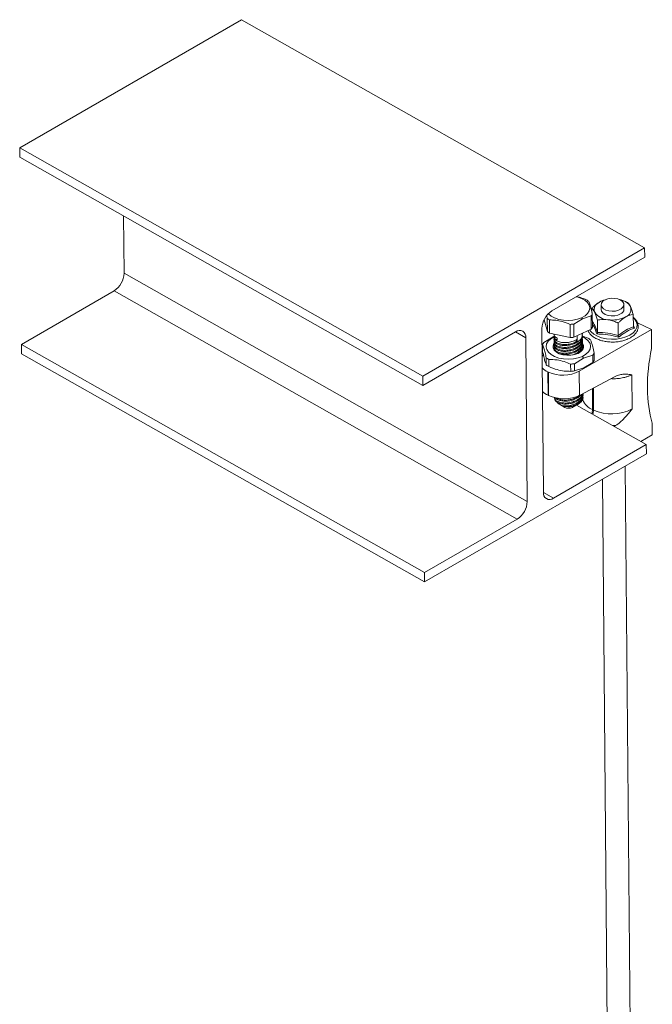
# Model space of a CAD drawing. Header units: millimetres. Extents: x -179 to 553, y -1624 to -101.
# Tile 2 of 8: x -179 to 43, y -1279 to -933. Entities that reach past the tile are written whole.
import ezdxf

# ---------------------------------------------------------------- set-up
doc = ezdxf.new("R2010")
doc.units = ezdxf.units.MM

msp = doc.modelspace()

# ---------------------------------------------------------------- linework, layer by layer
at = {"color": 7, "linetype": 'Continuous', "lineweight": 15}
for p, q in [((-179.22, -978.4), (-101.44, -933.5)), ((-101.44, -933.5), (39.97, -1013.51)), ((-179.2, -981.68), (-179.22, -978.4)), ((-179.22, -978.4), (-37.81, -1058.41)), ((-179.2, -981.68), (-37.78, -1061.69)), ((-142.61, -1022.41), (-142.78, -1002.29)), ((-37.81, -1058.41), (39.97, -1013.51)), ((39.97, -1013.51), (40, -1016.79)), ((40, -1016.79), (7.47, -1035.57)), ((-178.63, -1047.33), (-146.11, -1028.55)), ((25.57, -1031.85), (25.45, -1031.89)), ((31.97, -1031.83), (31.86, -1031.79)), ((21.51, -1036.16), (21.5, -1034.66)), ((24.73, -1033.47), (24.74, -1035.11)), ((32.74, -1035.04), (32.73, -1033.4)), ((4.72, -1038.71), (5.86, -1042.83)), ((5.63, -1037.34), (5.82, -1038.19)), ((5.86, -1042.83), (5.82, -1038.19)), ((6.6, -1038.74), (6.64, -1043.38)), ((15.11, -1040.18), (18.14, -1038.34)), ((18.14, -1038.34), (21.18, -1037.34)), ((21.22, -1041.98), (21.18, -1037.34)), ((21.62, -1036.68), (21.66, -1041.31)), ((23.48, -1043.11), (23.44, -1038.79)), ((36.03, -1041.12), (36, -1036.8)), ((3.97, -1041.71), (4.47, -1099.15)), ((13.92, -1044.94), (13.88, -1040.3)), ((15.11, -1040.18), (15.15, -1044.82)), ((15.15, -1044.82), (21.22, -1041.98)), ((17.07, -1056.74), (42.36, -1042.14)), ((30.72, -1044.18), (30.69, -1039.86)), ((42.36, -1042.14), (37.48, -1039.8)), ((42.36, -1042.14), (42.42, -1048.71)), ((-5.26, -1042.92), (-37.78, -1061.69)), ((-1.19, -1102.42), (-1.68, -1044.98)), ((4.68, -1046.62), (7.88, -1044.66)), ((6.64, -1043.38), (13.92, -1044.94)), ((7.88, -1044.66), (8.24, -1044.55)), ((8.19, -1043.71), (8.19, -1043.8)), ((8.19, -1044.46), (8.2, -1044.83)), ((8.2, -1045.48), (8.21, -1045.86)), ((9.3, -1045.14), (9.3, -1045.79)), ((16.33, -1046.18), (15.83, -1045.7)), ((16.33, -1045.52), (16.33, -1046.18)), ((18.19, -1043.72), (18.18, -1043.4)), ((18.2, -1044.74), (18.19, -1044.38)), ((18.19, -1044.44), (20.14, -1045.13)), ((18.21, -1045.77), (18.2, -1045.4)), ((-178.63, -1047.33), (-37.22, -1127.34)), ((-178.6, -1050.61), (-178.63, -1047.33)), ((4.19, -1047.34), (4.21, -1049.88)), ((8.21, -1046.51), (8.21, -1046.88)), ((8.22, -1047.53), (8.22, -1047.91)), ((8.23, -1048.56), (8.23, -1048.69)), ((18.21, -1046.79), (18.21, -1046.43)), ((18.22, -1047.82), (18.22, -1047.45)), ((18.23, -1048.6), (18.23, -1048.48)), ((-178.6, -1050.61), (-37.19, -1130.62)), ((4.06, -1051.46), (4.44, -1051.07)), ((5.5, -1054.53), (5.48, -1051.99)), ((6.33, -1052.59), (6.35, -1055.13)), ((18.57, -1052.16), (15.36, -1054.11)), ((21.79, -1051.1), (18.57, -1052.16)), ((21.81, -1053.64), (21.79, -1051.1)), ((22.27, -1050.38), (22.29, -1052.92)), ((14.06, -1056.78), (14.03, -1054.24)), ((15.36, -1054.11), (15.39, -1056.65)), ((18.6, -1055.6), (15.39, -1056.65)), ((21.81, -1053.64), (18.6, -1055.6)), ((-37.78, -1061.69), (-37.81, -1058.41)), ((6.04, -1056.97), (6.23, -1057.06)), ((29.7, -1058.56), (17.14, -1065.2)), ((6.11, -1065.17), (6.3, -1065.26)), ((8.38, -1066), (8.38, -1066.17)), ((16.5, -1065.67), (16.95, -1065.28)), ((18.37, -1065.25), (18.37, -1064.89)), ((18.38, -1066.09), (18.38, -1065.91)), ((10.07, -1068.3), (11.97, -1069.4)), ((13.87, -1069.17), (14.75, -1068.87)), ((14.66, -1069.47), (14.84, -1069.38)), ((14.84, -1069.38), (16.72, -1068.25)), ((16.12, -1068.61), (40.56, -1082.44)), ((29.31, -1076.07), (29.75, -1075.81)), ((42.64, -1074.97), (42.68, -1079.07)), ((42.68, -1079.07), (38.69, -1081.37)), ((8.04, -1101.21), (40.56, -1082.44)), ((40.56, -1082.44), (40.59, -1085.72)), ((40.59, -1085.72), (-37.19, -1130.62)), ((36.18, -1435.47), (33.21, -1089.98)), ((25.25, -1094.57), (28.18, -1435.54)), ((-37.22, -1127.34), (-4.69, -1108.56)), ((-37.19, -1130.62), (-37.22, -1127.34))]:
    msp.add_line(p, q, dxfattribs=at)
at = {"color": 7, "linetype": 'Continuous', "lineweight": 0}
for p, q in [((-142.61, -1022.41), (-1.19, -1102.42)), ((-4.69, -1108.56), (-146.11, -1028.55)), ((18.14, -1038.34), (17.89, -1037.97)), ((36.03, -1040.65), (36.41, -1041.58)), ((-1.68, -1044.98), (-5.29, -1042.94)), ((7.88, -1044.66), (8.19, -1044.65)), ((16.32, -1044.27), (16.33, -1045.52)), ((16.34, -1046.55), (16.33, -1046.18)), ((16.35, -1047.57), (16.34, -1047.2)), ((16.35, -1048.6), (16.35, -1048.23)), ((16.36, -1049.26), (16.36, -1049.63)), ((16.37, -1050.57), (16.37, -1050.28)), ((18.13, -1051.52), (18.57, -1052.16)), ((6.11, -1065.17), (6.04, -1056.97)), ((6.23, -1057.06), (6.3, -1065.26)), ((17.14, -1065.2), (17.07, -1056.74)), ((35.6, -1069.96), (35.5, -1057.96)), ((21.7, -1070.18), (21.64, -1062.82)), ((21.99, -1062.64), (22.06, -1070.35)), ((16.5, -1065.67), (16.5, -1066.04)), ((14.66, -1069.47), (16.26, -1068.49)), ((16.51, -1067.06), (16.51, -1066.69)), ((16.52, -1067.72), (16.52, -1068.09)), ((22.06, -1070.35), (21.7, -1070.18)), ((29.75, -1075.81), (28.86, -1075.81)), ((4.47, -1099.19), (8.04, -1101.21))]:
    msp.add_line(p, q, dxfattribs=at)
at = {"color": 7, "linetype": 'Continuous', "lineweight": 15, "flags": 128}
for points in [[(16.07, -1030.6), (16.36, -1030.68), (17.81, -1031.18), (19.02, -1031.86), (19.93, -1032.67), (20.51, -1033.58), (20.71, -1034.55), (20.53, -1035.52), (19.98, -1036.44), (19.08, -1037.27), (17.89, -1037.97)], [(32.7, -1033.67), (32.39, -1034.33), (31.76, -1034.91), (30.85, -1035.36), (29.76, -1035.63), (28.58, -1035.72), (27.4, -1035.6), (26.35, -1035.28), (25.51, -1034.81), (24.95, -1034.21), (24.73, -1033.54), (24.86, -1032.86), (25.34, -1032.23), (26.12, -1031.71), (27.13, -1031.34), (28.28, -1031.16), (29.47, -1031.18), (30.6, -1031.4), (31.56, -1031.8), (32.26, -1032.34), (32.66, -1032.98), (32.7, -1033.67)], [(24.74, -1035.11), (24.88, -1035.69), (25.35, -1036.31), (26.13, -1036.82), (27.14, -1037.18), (28.29, -1037.35), (29.48, -1037.31), (30.61, -1037.08), (31.57, -1036.67)], [(17.89, -1037.97), (16.45, -1038.5), (14.85, -1038.84), (13.16, -1038.96), (11.47, -1038.87), (9.86, -1038.57), (8.41, -1038.06), (7.2, -1037.39), (6.28, -1036.57), (6.25, -1036.53)], [(18.13, -1051.52), (16.66, -1052.06), (15.01, -1052.41), (13.28, -1052.54), (11.54, -1052.44), (9.89, -1052.13), (8.4, -1051.61), (7.16, -1050.92), (6.22, -1050.08), (5.63, -1049.14), (5.43, -1048.15), (5.61, -1047.16), (6.17, -1046.21), (7.09, -1045.36), (8.2, -1044.7)], [(18.2, -1044.61), (19.29, -1045.24), (20.23, -1046.08), (20.82, -1047.01), (21.02, -1048), (20.84, -1049), (20.27, -1049.94), (19.36, -1050.8), (18.13, -1051.52)], [(16.62, -1050.46), (15.42, -1050.89), (14.07, -1051.12), (12.66, -1051.15), (11.29, -1050.97), (10.05, -1050.59), (9.03, -1050.04), (8.29, -1049.36), (7.89, -1048.59), (7.86, -1047.78), (8.19, -1047), (8.52, -1046.59)], [(18.24, -1046.9), (18.56, -1047.57), (18.59, -1048.37), (18.26, -1049.16), (17.59, -1049.87), (16.62, -1050.46)]]:
    msp.add_lwpolyline(points, dxfattribs=at)
at = {"color": 7, "linetype": 'Continuous', "lineweight": 0, "flags": 128}
for points in [[(34.83, -1044.07), (35.95, -1043.27), (36.76, -1042.36), (37.23, -1041.37), (37.32, -1040.35), (37.04, -1039.34), (36.4, -1038.39), (36.01, -1038)], [(20.68, -1042.23), (21.18, -1042.91), (22.15, -1043.76), (23.41, -1044.48), (24.91, -1045.02), (26.58, -1045.38), (28.34, -1045.53), (30.12, -1045.47), (31.85, -1045.19), (33.44, -1044.72), (34.83, -1044.07)]]:
    msp.add_lwpolyline(points, dxfattribs=at)
at = {"color": 7, "linetype": 'Continuous', "lineweight": 15}
for centre, radius, start, end in [((-150.22, -1022.14), 7.62, 302.6787, 357.9785), ((15.98, -1037.77), 7.05, 51.081, 58.8545), ((28.06, -1039.45), 8, 103.2556, 119.2923), ((30.35, -1037.13), 5.58, 33.2337, 81.3105), ((25.14, -1035.13), 2.84, 110.4526, 199.3636), ((30.8, -1034.88), 1.95, 293.3115, 355.3988), ((32.34, -1035.02), 2.84, 290.4529, 19.3634), ((11.59, -1041.98), 7.62, 122.6784, 177.9787), ((10.24, -1032.71), 7.04, 231.0763, 238.8591), ((17.95, -1034.7), 4.18, 320.6442, 331.6754), ((27.36, -1032.78), 5.9, 213.8952, 267.0685), ((28.7, -1028.71), 10.09, 260.6591, 297.3749), ((13.05, -1025.13), 15.19, 273.1453, 277.8066), ((17.99, -1039.33), 4.18, 320.6439, 331.6719), ((-3.87, -1044.64), 2.21, 351.2701, 128.7241), ((10.29, -1037.34), 7.05, 231.0796, 238.8509), ((13.09, -1029.77), 15.19, 273.1466, 277.8092), ((16.28, -1051.53), 7.47, 50.9958, 58.9396), ((8.1, -1049.43), 4.43, 140.5369, 151.783), ((10.19, -1046.17), 7.49, 231.0069, 238.9279), ((18.36, -1048.28), 4.44, 320.5401, 331.7795), ((8.45, -1051.55), 5.93, 222.6242, 246.0212), ((10.21, -1048.71), 7.49, 231.0069, 238.9279), ((13.16, -1038.12), 16.14, 273.1009, 277.8501), ((18.38, -1050.82), 4.44, 320.5406, 331.7738), ((11.32, -1045.6), 12.54, 246.0506, 297.2699), ((13.18, -1040.65), 16.15, 273.1054, 277.8504), ((10.12, -1066.15), 1.74, 180.8292, 209.0034), ((16.64, -1066.09), 1.74, 333.9302, 0.1253), ((13.33, -1062.29), 6.9, 252.7483, 274.4781), ((13.39, -1066.62), 3.12, 242.9336, 293.9439), ((13.33, -1060.38), 8.61, 261.5228, 280.1118), ((6.65, -1099.49), 2.21, 171.2698, 308.7244), ((-8.81, -1102.15), 7.62, 302.6778, 357.9793)]:
    msp.add_arc(centre, radius, start, end, dxfattribs=at)
at = {"color": 7, "linetype": 'Continuous', "lineweight": 0}
for centre, radius, start, end in [((23.85, -1064.65), 5.94, 201.3603, 248.8048), ((28.42, -1056.03), 15.68, 246.051, 297.2695), ((17.32, -1070.13), 4.38, 340.1489, 359.3427), ((17.67, -1070.3), 4.39, 339.8307, 359.3306)]:
    msp.add_arc(centre, radius, start, end, dxfattribs=at)
at = {"color": 7, "linetype": 'Continuous', "lineweight": 15}
for centre, major_axis, ratio, start_param, end_param in [((83.03, -1038.46), (29.39, 51.6), 0.583115, 2.081149, 2.354435), ((83.03, -1038.46), (29.39, 51.6), 0.583115, 2.354435, 2.627722), ((11.3, -1061.93), (8, -0.18), 0.545176, 3.624205, 4.020553), ((11.49, -1062.02), (8, -0.18), 0.545176, 4.020553, 5.510133)]:
    msp.add_ellipse(centre, major_axis=major_axis, ratio=ratio, start_param=start_param, end_param=end_param, dxfattribs=at)
for points, knots in [([(19.63, -1031.73), (18.9, -1031.43), (17.73, -1030.93), (16.54, -1030.69), (16.09, -1030.59)], [0, 0, 0, 0, 0.62506, 1, 1, 1, 1]), ([(24.15, -1032.47), (24.26, -1032.4), (24.7, -1032.16), (25.12, -1032.06), (25.42, -1031.99)], [0, 0, 0, 0, 0.268816, 1, 1, 1, 1]), ([(31.95, -1031.92), (32.39, -1032.03), (33.11, -1032.21), (33.79, -1032.54), (34.06, -1032.67)], [0, 0, 0, 0, 0.605128, 1, 1, 1, 1]), ([(21.62, -1036.68), (21.5, -1036.1), (21.25, -1034.93), (20.84, -1033.38), (20.56, -1032.67), (20.41, -1032.28)], [0, 0, 0, 0, 0.303273, 0.613688, 1, 1, 1, 1]), ([(21.5, -1034.66), (21.72, -1034.43), (22.57, -1033.56), (23.48, -1032.93), (24.15, -1032.47)], [0, 0, 0, 0, 0.263896, 1, 1, 1, 1]), ([(22.46, -1036.07), (22.21, -1035.61), (21.88, -1035), (21.57, -1034.72), (21.5, -1034.66)], [0, 0, 0, 0, 0.7690097, 1, 1, 1, 1]), ([(34.06, -1032.67), (34.19, -1032.8), (34.46, -1033.07), (34.79, -1033.6), (34.98, -1033.99), (35.02, -1034.08)], [0, 0, 0, 0, 0.434797, 0.879849, 1, 1, 1, 1]), ([(35.02, -1034.08), (35.28, -1034.7), (35.61, -1035.52), (35.92, -1036.56), (36, -1036.8)], [0, 0, 0, 0, 0.769006, 1, 1, 1, 1]), ([(6.6, -1038.74), (7.33, -1038.76), (8.8, -1038.79), (11.27, -1039.27), (12.95, -1039.93), (13.88, -1040.3)], [0, 0, 0, 0, 0.303271, 0.613687, 1, 1, 1, 1]), ([(20.14, -1042.48), (20.2, -1042.64), (20.38, -1043.14), (20.99, -1043.88), (21.94, -1044.7), (23.15, -1045.39), (24.56, -1045.94), (26.12, -1046.32), (27.78, -1046.51), (29.47, -1046.52), (31.13, -1046.35), (32.72, -1045.99), (34.01, -1045.52), (34.95, -1045.04), (35.81, -1044.49), (36.64, -1043.77), (37.35, -1042.8), (37.73, -1041.76), (37.77, -1040.7), (37.5, -1039.67), (36.91, -1038.74), (36.39, -1038.14), (36.02, -1037.89), (36.01, -1037.88)], [0, 0, 0, 0, 0.0248522, 0.0763977, 0.1294045, 0.1834713, 0.2378835, 0.2922205, 0.3464483, 0.4006187, 0.4548094, 0.5090818, 0.5635214, 0.5995001, 0.6283667, 0.6832608, 0.7380948, 0.7918478, 0.8438373, 0.8947889, 0.9458842, 0.9982891, 1, 1, 1, 1]), ([(23.44, -1038.79), (23.3, -1038.35), (23.02, -1037.44), (22.69, -1036.57), (22.5, -1036.16), (22.46, -1036.07)], [0, 0, 0, 0, 0.434794, 0.879849, 1, 1, 1, 1]), ([(27.06, -1038.67), (26.1, -1038.61), (24.86, -1038.53), (23.7, -1038.74), (23.44, -1038.79)], [0, 0, 0, 0, 0.769012, 1, 1, 1, 1]), ([(30.69, -1039.86), (30.18, -1039.63), (29.15, -1039.16), (27.91, -1038.81), (27.21, -1038.69), (27.06, -1038.67)], [0, 0, 0, 0, 0.4347943, 0.8798493, 1, 1, 1, 1]), ([(30.69, -1039.86), (30.91, -1039.63), (31.76, -1038.76), (32.67, -1038.14), (33.34, -1037.67)], [0, 0, 0, 0, 0.263896, 1, 1, 1, 1]), ([(33.34, -1037.67), (33.45, -1037.61), (34.29, -1037.14), (35.2, -1036.9), (35.93, -1036.81), (36, -1036.8)], [0, 0, 0, 0, 0.127944, 0.927355, 1, 1, 1, 1]), ([(36.03, -1041.12), (36.04, -1041.16), (36.05, -1041.25), (36.13, -1041.38), (36.25, -1041.5), (36.36, -1041.56), (36.41, -1041.58), (36.41, -1041.58)], [0, 0, 0, 0, 0.236129, 0.47134, 0.732397, 0.993152, 1, 1, 1, 1]), ([(16.33, -1046.18), (15.86, -1046.43), (14.91, -1046.94), (13.19, -1047.34), (11.49, -1047.4), (9.98, -1047.13), (8.84, -1046.63), (8.24, -1045.94), (8.09, -1045.35), (8.32, -1045.07), (8.36, -1045.02)], [0, 0, 0, 0, 0.138315, 0.276604, 0.415872, 0.554567, 0.693178, 0.832436, 0.971206, 1, 1, 1, 1]), ([(9.3, -1045.79), (8.98, -1045.59), (8.35, -1045.2), (8.25, -1044.71), (8.2, -1044.46)], [0, 0, 0, 0, 0.503454, 1, 1, 1, 1]), ([(8.26, -1043.81), (8.24, -1043.9), (8.18, -1044.24), (8.58, -1044.71), (9.1, -1045.02), (9.3, -1045.14)], [0, 0, 0, 0, 0.191702, 0.697592, 1, 1, 1, 1]), ([(8.26, -1044.83), (8.25, -1044.92), (8.18, -1045.26), (8.68, -1045.84), (9.68, -1046.39), (11.13, -1046.71), (12.81, -1046.73), (14.53, -1046.39), (15.69, -1045.91), (16.23, -1045.58), (16.33, -1045.52)], [0, 0, 0, 0, 0.056164, 0.207957, 0.359656, 0.512066, 0.663942, 0.815663, 0.968056, 1, 1, 1, 1]), ([(16.34, -1046.55), (16.74, -1046.24), (17.54, -1045.62), (18.14, -1044.62), (18.13, -1043.97), (18.12, -1043.72)], [0, 0, 0, 0, 0.3820708, 0.7641909, 1, 1, 1, 1]), ([(18.1, -1044.03), (18.14, -1044.15), (18.29, -1044.67), (17.97, -1045.59), (17.27, -1046.54), (16.6, -1047.02), (16.34, -1047.2)], [0, 0, 0, 0, 0.1055219, 0.4489631, 0.7909903, 1, 1, 1, 1]), ([(16.35, -1047.57), (16.75, -1047.27), (17.55, -1046.67), (18.15, -1045.64), (18.13, -1044.99), (18.13, -1044.74)], [0, 0, 0, 0, 0.379406, 0.758742, 1, 1, 1, 1]), ([(18.13, -1045.4), (18.15, -1045.56), (18.21, -1046.12), (17.71, -1047.07), (16.97, -1047.83), (16.44, -1048.17), (16.35, -1048.23)], [0, 0, 0, 0, 0.157676, 0.537961, 0.919935, 1, 1, 1, 1]), ([(18.13, -1045.77), (18.15, -1045.94), (18.21, -1046.52), (17.7, -1047.44), (16.96, -1048.2), (16.44, -1048.54), (16.35, -1048.6)], [0, 0, 0, 0, 0.162402, 0.544309, 0.924718, 1, 1, 1, 1]), ([(16.36, -1049.26), (16.77, -1048.95), (17.59, -1048.32), (18.16, -1047.19), (18.33, -1046.3), (18.12, -1045.86), (18.09, -1045.81)], [0, 0, 0, 0, 0.31905, 0.63814, 0.955778, 1, 1, 1, 1]), ([(20.98, -1045.73), (21.11, -1046.05), (21.37, -1046.69), (21.81, -1048.22), (22.11, -1049.61), (22.27, -1050.38)], [0, 0, 0, 0, 0.30414, 0.615452, 1, 1, 1, 1]), ([(23.48, -1043.11), (23.47, -1043.16), (23.46, -1043.25), (23.4, -1043.4), (23.32, -1043.55), (23.24, -1043.64), (23.2, -1043.68), (23.2, -1043.68)], [0, 0, 0, 0, 0.236194, 0.471377, 0.732411, 0.993168, 1, 1, 1, 1]), ([(30.72, -1044.18), (30.73, -1044.23), (30.73, -1044.32), (30.75, -1044.49), (30.79, -1044.65), (30.81, -1044.76), (30.83, -1044.81), (30.83, -1044.81)], [0, 0, 0, 0, 0.236198, 0.471388, 0.732425, 0.993148, 1, 1, 1, 1]), ([(5.48, -1051.99), (5.35, -1051.38), (5.09, -1050.14), (4.65, -1048.5), (4.35, -1047.75), (4.19, -1047.34)], [0, 0, 0, 0, 0.304139, 0.615451, 1, 1, 1, 1]), ([(16.35, -1048.23), (15.88, -1048.48), (14.92, -1048.99), (13.21, -1049.39), (11.51, -1049.45), (10, -1049.18), (8.85, -1048.68), (8.27, -1048), (8.1, -1047.43), (8.29, -1047.18), (8.31, -1047.17)], [0, 0, 0, 0, 0.140884, 0.281741, 0.423597, 0.564868, 0.706052, 0.847898, 0.989245, 1, 1, 1, 1]), ([(8.33, -1048.16), (8.28, -1048.39), (8.16, -1048.87), (8.7, -1049.56), (9.74, -1050.15), (11.18, -1050.45), (12.86, -1050.44), (14.59, -1050.13), (15.74, -1049.64), (16.27, -1049.31), (16.36, -1049.26)], [0, 0, 0, 0, 0.130025, 0.270506, 0.411093, 0.551158, 0.691586, 0.832209, 0.97228, 1, 1, 1, 1]), ([(8.28, -1046.51), (8.26, -1046.61), (8.2, -1046.95), (8.7, -1047.51), (9.72, -1048.09), (11.17, -1048.4), (12.84, -1048.39), (14.57, -1048.08), (15.72, -1047.59), (16.25, -1047.26), (16.34, -1047.2)], [0, 0, 0, 0, 0.057663, 0.209827, 0.362108, 0.513824, 0.665933, 0.818253, 0.969974, 1, 1, 1, 1]), ([(16.34, -1046.55), (15.86, -1046.81), (14.9, -1047.33), (13.17, -1047.69), (11.47, -1047.76), (9.96, -1047.52), (8.85, -1046.98), (8.25, -1046.39), (8.27, -1046), (8.28, -1045.86)], [0, 0, 0, 0, 0.152386, 0.304791, 0.456502, 0.608666, 0.760948, 0.912662, 1, 1, 1, 1]), ([(16.35, -1047.57), (15.87, -1047.83), (14.92, -1048.33), (13.2, -1048.73), (11.5, -1048.8), (9.99, -1048.53), (8.87, -1048.03), (8.26, -1047.43), (8.28, -1047.02), (8.28, -1046.88)], [0, 0, 0, 0, 0.1513748, 0.3027208, 0.4551386, 0.6069289, 0.7586267, 0.9110327, 1, 1, 1, 1]), ([(16.35, -1048.6), (15.88, -1048.86), (14.92, -1049.38), (13.19, -1049.74), (11.49, -1049.82), (9.98, -1049.57), (8.87, -1049.03), (8.26, -1048.44), (8.29, -1048.05), (8.29, -1047.91)], [0, 0, 0, 0, 0.152386, 0.304791, 0.456502, 0.608666, 0.760948, 0.912663, 1, 1, 1, 1]), ([(18.14, -1046.79), (18.16, -1046.96), (18.23, -1047.51), (17.72, -1048.47), (16.98, -1049.23), (16.45, -1049.57), (16.36, -1049.63)], [0, 0, 0, 0, 0.157673, 0.53796, 0.919933, 1, 1, 1, 1]), ([(18.15, -1047.45), (18.17, -1047.61), (18.23, -1048.17), (17.73, -1049.12), (16.98, -1049.88), (16.46, -1050.22), (16.37, -1050.28)], [0, 0, 0, 0, 0.157678, 0.53796, 0.919933, 1, 1, 1, 1]), ([(18.15, -1047.82), (18.17, -1047.99), (18.23, -1048.57), (17.76, -1049.48), (17.04, -1050.11), (16.7, -1050.41)], [0, 0, 0, 0, 0.18093, 0.606416, 1, 1, 1, 1]), ([(18.13, -1049.1), (18.22, -1048.74), (18.33, -1048.31), (18.14, -1047.92), (18.11, -1047.86)], [0, 0, 0, 0, 0.8663781, 1, 1, 1, 1]), ([(5.5, -1054.53), (5.37, -1054.21), (5.11, -1053.56), (4.68, -1052.04), (4.38, -1050.65), (4.21, -1049.88)], [0, 0, 0, 0, 0.304139, 0.615451, 1, 1, 1, 1]), ([(14.03, -1054.24), (13.26, -1053.92), (11.69, -1053.29), (9.08, -1052.67), (7.3, -1052.62), (6.33, -1052.59)], [0, 0, 0, 0, 0.30414, 0.615453, 1, 1, 1, 1]), ([(16.36, -1049.63), (15.89, -1049.88), (14.93, -1050.38), (13.22, -1050.78), (11.53, -1050.86), (10.6, -1050.65), (10.15, -1050.55)], [0, 0, 0, 0, 0.253015, 0.505982, 0.760742, 1, 1, 1, 1]), ([(16.37, -1050.28), (15.9, -1050.56), (15.37, -1050.87), (14.73, -1051.02), (14.65, -1051.04)], [0, 0, 0, 0, 0.87141, 1, 1, 1, 1]), ([(14.06, -1056.78), (13.28, -1056.76), (11.72, -1056.72), (9.11, -1056.22), (7.33, -1055.51), (6.35, -1055.13)], [0, 0, 0, 0, 0.304142, 0.615452, 1, 1, 1, 1]), ([(35.5, -1057.96), (35.19, -1057.92), (34.58, -1057.85), (33.66, -1057.77), (32.57, -1057.76), (31.27, -1057.89), (30.22, -1058.34), (29.7, -1058.56)], [0, 0, 0, 0, 0.169728, 0.339353, 0.499548, 0.750102, 1, 1, 1, 1]), ([(16.51, -1066.69), (16.03, -1066.95), (15.08, -1067.45), (13.36, -1067.85), (11.67, -1067.92), (10.15, -1067.65), (9.04, -1067.15), (8.42, -1066.55), (8.44, -1066.14), (8.45, -1065.99)], [0, 0, 0, 0, 0.1513746, 0.3027205, 0.4551392, 0.6069294, 0.7586257, 0.9110328, 1, 1, 1, 1]), ([(16.5, -1066.04), (16.03, -1066.29), (15.08, -1066.79), (13.36, -1067.2), (11.66, -1067.26), (10.16, -1066.99), (9.1, -1066.56), (8.8, -1066.16), (8.68, -1066)], [0, 0, 0, 0, 0.175745, 0.351458, 0.528415, 0.704644, 0.880764, 1, 1, 1, 1]), ([(9.34, -1066.18), (9.53, -1066.3), (10.04, -1066.61), (11.34, -1066.86), (13, -1066.85), (14.73, -1066.54), (15.88, -1066.05), (16.41, -1065.72), (16.5, -1065.67)], [0, 0, 0, 0, 0.12353, 0.331988, 0.540987, 0.750276, 0.958743, 1, 1, 1, 1]), ([(17.8, -1064.86), (17.49, -1065.21), (17.12, -1065.64), (16.6, -1065.98), (16.5, -1066.04)], [0, 0, 0, 0, 0.826157, 1, 1, 1, 1]), ([(18.31, -1064.58), (18.31, -1064.64), (18.34, -1065.09), (17.84, -1065.91), (17.12, -1066.66), (16.6, -1067.01), (16.51, -1067.06)], [0, 0, 0, 0, 0.057741, 0.48737, 0.915309, 1, 1, 1, 1]), ([(18.18, -1064.65), (18.08, -1064.94), (17.84, -1065.63), (17.12, -1066.29), (16.6, -1066.63), (16.51, -1066.69)], [0, 0, 0, 0, 0.378853, 0.892361, 1, 1, 1, 1]), ([(16.52, -1067.72), (16.92, -1067.41), (17.73, -1066.79), (18.36, -1065.69), (18.33, -1064.93), (18.32, -1064.58)], [0, 0, 0, 0, 0.347979, 0.696004, 1, 1, 1, 1]), ([(18.3, -1065.26), (18.32, -1065.42), (18.38, -1065.98), (17.88, -1066.93), (17.14, -1067.69), (16.61, -1068.03), (16.52, -1068.09)], [0, 0, 0, 0, 0.157675, 0.537961, 0.919933, 1, 1, 1, 1]), ([(18.32, -1066.1), (18.33, -1066.2), (18.36, -1066.45), (18.26, -1066.71), (18.2, -1066.86)], [0, 0, 0, 0, 0.402458, 1, 1, 1, 1]), ([(16.51, -1067.06), (16.03, -1067.32), (15.08, -1067.84), (13.35, -1068.2), (11.65, -1068.28), (10.15, -1068.03), (9.1, -1067.54), (8.75, -1067.16), (8.6, -1066.99)], [0, 0, 0, 0, 0.175134, 0.350289, 0.524649, 0.699528, 0.874542, 1, 1, 1, 1]), ([(9.35, -1067.59), (9.36, -1067.63), (9.41, -1067.88), (10, -1068.3), (10.92, -1068.71), (11.71, -1068.84), (12.06, -1068.89)], [0, 0, 0, 0, 0.064411, 0.391273, 0.72914, 1, 1, 1, 1]), ([(14.84, -1068.85), (14.3, -1068.95), (13.2, -1069.14), (11.99, -1069.05), (11.43, -1068.91), (11.29, -1068.88)], [0, 0, 0, 0, 0.425803, 0.85162, 1, 1, 1, 1]), ([(12.06, -1068.89), (12.62, -1068.87), (13.75, -1068.82), (15.33, -1068.39), (16.16, -1067.92), (16.52, -1067.72)], [0, 0, 0, 0, 0.360859, 0.721745, 1, 1, 1, 1]), ([(16.26, -1068.49), (15.83, -1068.67), (15.07, -1068.99), (14.23, -1069.11), (13.87, -1069.17)], [0, 0, 0, 0, 0.570097, 1, 1, 1, 1]), ([(16.52, -1068.09), (16.05, -1068.34), (15.52, -1068.63), (14.91, -1068.83), (14.84, -1068.85)], [0, 0, 0, 0, 0.887206, 1, 1, 1, 1]), ([(18.2, -1066.86), (17.94, -1067.21), (17.46, -1067.84), (16.63, -1068.29), (16.26, -1068.49)], [0, 0, 0, 0, 0.551493, 1, 1, 1, 1]), ([(29.75, -1075.81), (30.09, -1075.59), (30.78, -1075.15), (31.81, -1074.25), (32.79, -1073.26), (33.74, -1072.2), (34.67, -1071.1), (35.29, -1070.34), (35.6, -1069.96)], [0, 0, 0, 0, 0.162324, 0.328909, 0.500699, 0.660275, 0.830299, 1, 1, 1, 1])]:
    msp.add_open_spline(points, degree=3, knots=knots, dxfattribs=at)
at = {"color": 7, "linetype": 'Continuous', "lineweight": 0}
for points, knots in [([(21.65, -1039.18), (21.93, -1039.66), (22.53, -1040.7), (23.15, -1042.27), (23.48, -1043.11)], [0, 0, 0, 0, 0.4614954, 1, 1, 1, 1]), ([(23.2, -1043.68), (23.12, -1043.46), (22.73, -1042.37), (22.21, -1041.08), (21.76, -1040.35), (21.65, -1040.17)], [0, 0, 0, 0, 0.158414, 0.7947, 1, 1, 1, 1]), ([(30.72, -1044.18), (31.59, -1043.54), (33.36, -1042.24), (35.13, -1041.49), (36.03, -1041.12)], [0, 0, 0, 0, 0.49217, 1, 1, 1, 1]), ([(36.41, -1041.58), (36.19, -1041.67), (35.06, -1042.08), (33.16, -1043.01), (31.55, -1044.25), (30.83, -1044.81)], [0, 0, 0, 0, 0.120964, 0.606825, 1, 1, 1, 1]), ([(30.83, -1044.81), (30.52, -1044.71), (29, -1044.26), (26.43, -1043.72), (24.2, -1043.69), (23.2, -1043.68)], [0, 0, 0, 0, 0.120965, 0.606827, 1, 1, 1, 1]), ([(23.48, -1043.11), (24.66, -1043.15), (27.08, -1043.22), (29.5, -1043.86), (30.72, -1044.18)], [0, 0, 0, 0, 0.492171, 1, 1, 1, 1]), ([(35.5, -1057.96), (35.16, -1058.12), (34.53, -1058.42), (33.53, -1058.75), (32.28, -1059.07), (30.73, -1059.3), (29.24, -1059.41), (28.42, -1059.36), (28.22, -1059.34)], [0, 0, 0, 0, 0.170764, 0.319294, 0.445577, 0.695132, 0.923699, 1, 1, 1, 1])]:
    msp.add_open_spline(points, degree=3, knots=knots, dxfattribs=at)

doc.saveas('drawing.dxf')
